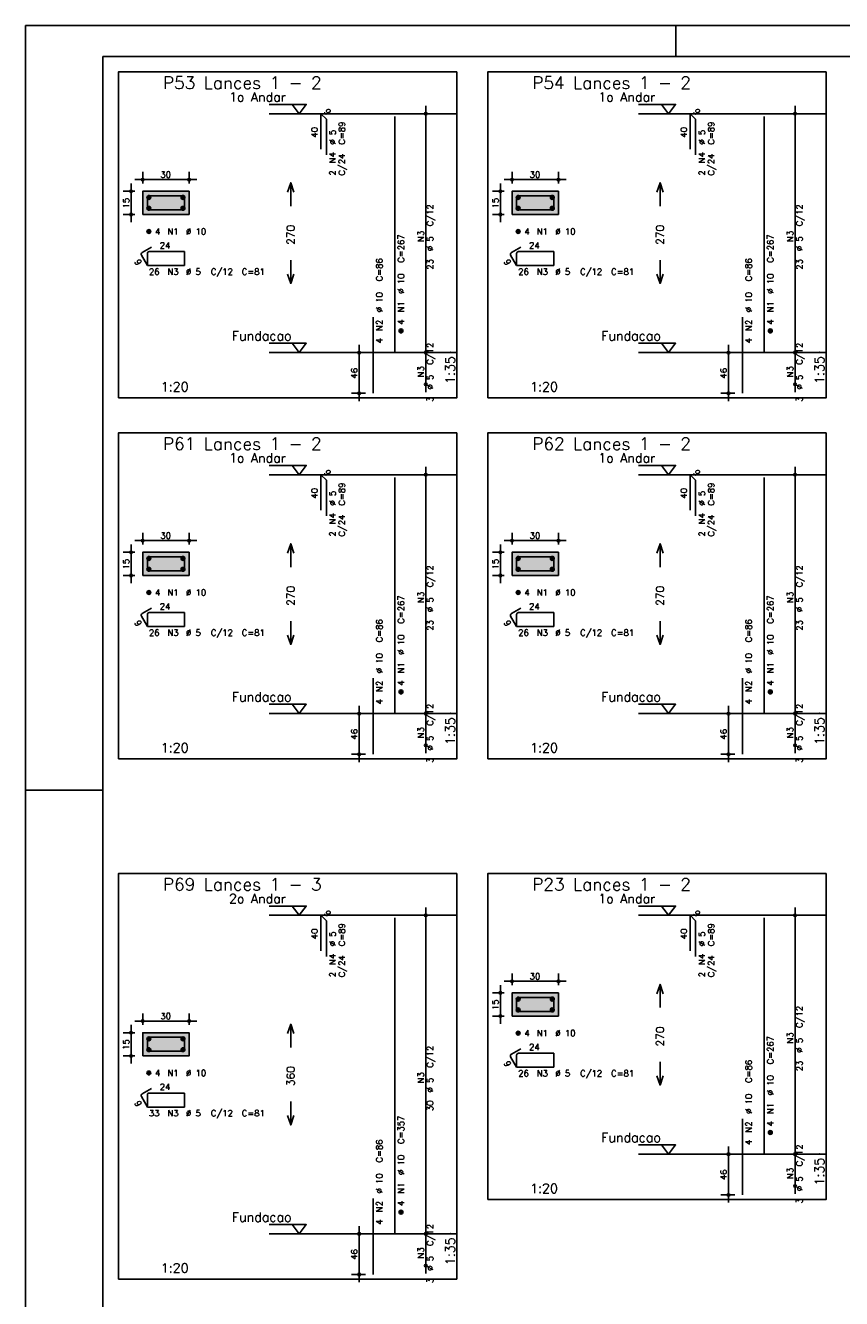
# Model space of a CAD drawing. Extents: x 0 to 119, y 0 to 84.
# Tile 3 of 13: x 0 to 26, y 43 to 84. Entities that reach past the tile are written whole.
import ezdxf

# ---------------------------------------------------------------- set-up
doc = ezdxf.new("R2010")
doc.units = 0
doc.header["$MEASUREMENT"] = 0
doc.linetypes.add('ESTILO_TQS_0002', pattern=[0.4, 0.1, -0.3])
for name, color, linetype in [('1', 1, 'CONTINUOUS'), ('2', 2, 'CONTINUOUS'), ('3', 3, 'CONTINUOUS'), ('4', 4, 'CONTINUOUS'), ('6', 6, 'CONTINUOUS'), ('7', 7, 'CONTINUOUS'), ('8', 8, 'CONTINUOUS'), ('9', 9, 'CONTINUOUS')]:
    doc.layers.add(name, color=color, linetype=linetype)
doc.styles.get("Standard").update_dxf_attribs({"font": 'ROMANS.SHX'})

msp = doc.modelspace()

# ---------------------------------------------------------------- linework, layer by layer
at = {"layer": '1', "linetype": 'Continuous'}
for p, q in [((0, 0), (0, 84.099998)), ((0, 84.099998), (118.900002, 84.099998)), ((21, 83.099998), (21, 84.099998)), ((0, 59.400002), (2.5, 59.400002))]:
    msp.add_line(p, q, dxfattribs=at)
for points in [[(3, 72.071714), (13.925, 72.071714), (13.925, 82.600286), (3, 82.600286), (3, 72.071714)], [(14.925, 72.071714), (25.85, 72.071714), (25.85, 82.600286), (14.925, 82.600286), (14.925, 72.071714)], [(7.865, 81.550286), (9.065, 81.550286), (8.84, 81.250286), (8.615, 81.550286)], [(19.79, 81.550286), (20.99, 81.550286), (20.765, 81.250286), (20.54, 81.550286)], [(13.925, 81.250286), (7.865, 81.250286)], [(25.85, 81.250286), (19.79, 81.250286)], [(7.865, 73.836), (9.065, 73.836), (8.84, 73.536), (8.615, 73.836)], [(19.79, 73.836), (20.99, 73.836), (20.765, 73.536), (20.54, 73.836)], [(13.925, 73.536), (7.865, 73.536)], [(25.85, 73.536), (19.79, 73.536)], [(3, 60.413214), (13.925, 60.413214), (13.925, 70.941786), (3, 70.941786), (3, 60.413214)], [(14.925, 60.413214), (25.85, 60.413214), (25.85, 70.941786), (14.925, 70.941786), (14.925, 60.413214)], [(7.865, 69.891786), (9.065, 69.891786), (8.84, 69.591786), (8.615, 69.891786)], [(13.925, 69.591786), (7.865, 69.591786)], [(19.79, 69.891786), (20.99, 69.891786), (20.765, 69.591786), (20.54, 69.891786)], [(25.85, 69.591786), (19.79, 69.591786)], [(7.865, 62.1775), (9.065, 62.1775), (8.84, 61.8775), (8.615, 62.1775)], [(19.79, 62.1775), (20.99, 62.1775), (20.765, 61.8775), (20.54, 62.1775)], [(13.925, 61.8775), (7.865, 61.8775)], [(25.85, 61.8775), (19.79, 61.8775)], [(3, 43.611714), (13.925, 43.611714), (13.925, 56.711714), (3, 56.711714), (3, 43.611714)], [(14.925, 46.183214), (25.85, 46.183214), (25.85, 56.711786), (14.925, 56.711786), (14.925, 46.183214)], [(7.865, 55.661714), (9.065, 55.661714), (8.84, 55.361714), (8.615, 55.661714)], [(19.79, 55.661786), (20.99, 55.661786), (20.765, 55.361786), (20.54, 55.661786)], [(13.925, 55.361714), (7.865, 55.361714)], [(25.85, 55.361786), (19.79, 55.361786)], [(19.79, 47.9475), (20.99, 47.9475), (20.765, 47.6475), (20.54, 47.9475)], [(25.85, 47.6475), (19.79, 47.6475)], [(7.865, 45.376), (9.065, 45.376), (8.84, 45.076), (8.615, 45.376)], [(13.925, 45.076), (7.865, 45.076)]]:
    msp.add_lwpolyline(points, dxfattribs=at)
at = {"layer": '1', "linetype": 'ESTILO_TQS_0002'}
for points in [[(3.785, 77.995643), (5.285, 77.995643), (5.285, 78.745643), (3.785, 78.745643), (3.785, 77.995643)], [(15.71, 77.995643), (17.21, 77.995643), (17.21, 78.745643), (15.71, 78.745643), (15.71, 77.995643)], [(3.785, 66.337143), (5.285, 66.337143), (5.285, 67.087143), (3.785, 67.087143), (3.785, 66.337143)], [(15.71, 66.337143), (17.21, 66.337143), (17.21, 67.087143), (15.71, 67.087143), (15.71, 66.337143)], [(15.71, 52.107143), (17.21, 52.107143), (17.21, 52.857143), (15.71, 52.857143), (15.71, 52.107143)], [(3.785, 50.821357), (5.285, 50.821357), (5.285, 51.571357), (3.785, 51.571357), (3.785, 50.821357)]]:
    msp.add_lwpolyline(points, dxfattribs=at)
at = {"layer": '2', "linetype": 'Continuous'}
for p, q in [((12.925, 73.286), (12.925, 81.500286)), ((24.85, 73.286), (24.85, 81.500286)), ((12.925, 81.250286), (12.925, 81.250286)), ((24.85, 81.250286), (24.85, 81.250286)), ((3.785, 78.995643), (3.785, 79.370643)), ((5.285, 78.995643), (5.285, 79.370643)), ((15.71, 78.995643), (15.71, 79.370643)), ((17.21, 78.995643), (17.21, 79.370643)), ((3.41, 77.745643), (3.41, 78.995643)), ((3.535, 79.120643), (5.535, 79.120643)), ((15.335, 77.745643), (15.335, 78.995643)), ((15.46, 79.120643), (17.46, 79.120643)), ((3.535, 78.745643), (3.16, 78.745643)), ((3.785, 78.745643), (3.785, 78.745643)), ((3.785, 78.745643), (3.785, 78.745643)), ((5.285, 78.745643), (5.285, 78.745643)), ((15.46, 78.745643), (15.085, 78.745643)), ((15.71, 78.745643), (15.71, 78.745643)), ((15.71, 78.745643), (15.71, 78.745643)), ((17.21, 78.745643), (17.21, 78.745643)), ((3.535, 77.995643), (3.16, 77.995643)), ((3.785, 77.995643), (3.785, 77.995643)), ((15.46, 77.995643), (15.085, 77.995643)), ((15.71, 77.995643), (15.71, 77.995643)), ((10.775, 71.971714), (10.775, 73.786)), ((12.925, 72.257429), (12.925, 73.786)), ((22.7, 71.971714), (22.7, 73.786)), ((24.85, 72.257429), (24.85, 73.786)), ((10.975, 73.536), (10.525, 73.536)), ((11.225, 73.536), (11.225, 73.536)), ((12.925, 73.536), (12.925, 73.536)), ((12.925, 73.536), (12.925, 73.536)), ((22.9, 73.536), (22.45, 73.536)), ((23.15, 73.536), (23.15, 73.536)), ((24.85, 73.536), (24.85, 73.536)), ((24.85, 73.536), (24.85, 73.536)), ((12.925, 72.507429), (12.925, 72.507429)), ((24.85, 72.507429), (24.85, 72.507429)), ((10.975, 72.221714), (10.525, 72.221714)), ((11.225, 72.221714), (11.225, 72.221714)), ((22.9, 72.221714), (22.45, 72.221714)), ((23.15, 72.221714), (23.15, 72.221714)), ((12.925, 61.6275), (12.925, 69.841786)), ((12.925, 69.591786), (12.925, 69.591786)), ((24.85, 61.6275), (24.85, 69.841786)), ((24.85, 69.591786), (24.85, 69.591786)), ((3.535, 67.462143), (5.535, 67.462143)), ((3.785, 67.337143), (3.785, 67.712143)), ((5.285, 67.337143), (5.285, 67.712143)), ((15.46, 67.462143), (17.46, 67.462143)), ((15.71, 67.337143), (15.71, 67.712143)), ((17.21, 67.337143), (17.21, 67.712143)), ((3.535, 67.087143), (3.16, 67.087143)), ((3.41, 66.087143), (3.41, 67.337143)), ((3.785, 67.087143), (3.785, 67.087143)), ((3.785, 67.087143), (3.785, 67.087143)), ((5.285, 67.087143), (5.285, 67.087143)), ((15.46, 67.087143), (15.085, 67.087143)), ((15.335, 66.087143), (15.335, 67.337143)), ((15.71, 67.087143), (15.71, 67.087143)), ((15.71, 67.087143), (15.71, 67.087143)), ((17.21, 67.087143), (17.21, 67.087143)), ((3.535, 66.337143), (3.16, 66.337143)), ((3.785, 66.337143), (3.785, 66.337143)), ((15.46, 66.337143), (15.085, 66.337143)), ((15.71, 66.337143), (15.71, 66.337143)), ((10.775, 60.313214), (10.775, 62.1275)), ((12.925, 60.598929), (12.925, 62.1275)), ((22.7, 60.313214), (22.7, 62.1275)), ((24.85, 60.598929), (24.85, 62.1275)), ((10.975, 61.8775), (10.525, 61.8775)), ((11.225, 61.8775), (11.225, 61.8775)), ((12.925, 61.8775), (12.925, 61.8775)), ((12.925, 61.8775), (12.925, 61.8775)), ((22.9, 61.8775), (22.45, 61.8775)), ((23.15, 61.8775), (23.15, 61.8775)), ((24.85, 61.8775), (24.85, 61.8775)), ((24.85, 61.8775), (24.85, 61.8775)), ((10.975, 60.563214), (10.525, 60.563214)), ((11.225, 60.563214), (11.225, 60.563214)), ((12.925, 60.848929), (12.925, 60.848929)), ((22.9, 60.563214), (22.45, 60.563214)), ((23.15, 60.563214), (23.15, 60.563214)), ((24.85, 60.848929), (24.85, 60.848929)), ((12.925, 44.826), (12.925, 55.611714)), ((24.85, 47.3975), (24.85, 55.611786)), ((12.925, 55.361714), (12.925, 55.361714)), ((24.85, 55.361786), (24.85, 55.361786)), ((15.71, 53.107143), (15.71, 53.482143)), ((17.21, 53.107143), (17.21, 53.482143)), ((15.335, 51.857143), (15.335, 53.107143)), ((15.46, 53.232143), (17.46, 53.232143)), ((15.46, 52.857143), (15.085, 52.857143)), ((15.71, 52.857143), (15.71, 52.857143)), ((15.71, 52.857143), (15.71, 52.857143)), ((17.21, 52.857143), (17.21, 52.857143)), ((3.41, 50.571357), (3.41, 51.821357)), ((3.535, 51.946357), (5.535, 51.946357)), ((3.785, 51.821357), (3.785, 52.196357)), ((5.285, 51.821357), (5.285, 52.196357)), ((15.46, 52.107143), (15.085, 52.107143)), ((15.71, 52.107143), (15.71, 52.107143)), ((3.535, 51.571357), (3.16, 51.571357)), ((3.785, 51.571357), (3.785, 51.571357)), ((3.785, 51.571357), (3.785, 51.571357)), ((5.285, 51.571357), (5.285, 51.571357)), ((3.535, 50.821357), (3.16, 50.821357)), ((3.785, 50.821357), (3.785, 50.821357)), ((22.7, 46.083214), (22.7, 47.8975)), ((24.85, 46.368929), (24.85, 47.8975)), ((22.9, 47.6475), (22.45, 47.6475)), ((23.15, 47.6475), (23.15, 47.6475)), ((24.85, 47.6475), (24.85, 47.6475)), ((24.85, 47.6475), (24.85, 47.6475)), ((24.85, 46.618929), (24.85, 46.618929)), ((22.9, 46.333214), (22.45, 46.333214)), ((23.15, 46.333214), (23.15, 46.333214)), ((10.775, 43.511714), (10.775, 45.326)), ((12.925, 43.797429), (12.925, 45.326)), ((10.975, 45.076), (10.525, 45.076)), ((11.225, 45.076), (11.225, 45.076)), ((12.925, 45.076), (12.925, 45.076)), ((12.925, 45.076), (12.925, 45.076)), ((12.925, 44.047429), (12.925, 44.047429)), ((10.975, 43.761714), (10.525, 43.761714)), ((11.225, 43.761714), (11.225, 43.761714))]:
    msp.add_line(p, q, dxfattribs=at)
for points in [[(8.465, 78.718143), (8.565, 79.018143), (8.665, 78.718143)], [(8.565, 78.268143), (8.565, 79.018143)], [(20.39, 78.718143), (20.49, 79.018143), (20.59, 78.718143)], [(20.49, 78.268143), (20.49, 79.018143)], [(3.785, 77.995643), (5.285, 77.995643), (5.285, 78.745643), (3.785, 78.745643), (3.785, 77.995643)], [(15.71, 77.995643), (17.21, 77.995643), (17.21, 78.745643), (15.71, 78.745643), (15.71, 77.995643)], [(8.565, 76.518143), (8.565, 75.768143)], [(20.49, 76.518143), (20.49, 75.768143)], [(8.465, 76.068143), (8.565, 75.768143), (8.665, 76.068143)], [(20.39, 76.068143), (20.49, 75.768143), (20.59, 76.068143)], [(3.785, 66.337143), (5.285, 66.337143), (5.285, 67.087143), (3.785, 67.087143), (3.785, 66.337143)], [(8.465, 67.059643), (8.565, 67.359643), (8.665, 67.059643)], [(8.565, 66.609643), (8.565, 67.359643)], [(15.71, 66.337143), (17.21, 66.337143), (17.21, 67.087143), (15.71, 67.087143), (15.71, 66.337143)], [(20.39, 67.059643), (20.49, 67.359643), (20.59, 67.059643)], [(20.49, 66.609643), (20.49, 67.359643)], [(8.565, 64.859643), (8.565, 64.109643)], [(20.49, 64.859643), (20.49, 64.109643)], [(8.465, 64.409643), (8.565, 64.109643), (8.665, 64.409643)], [(20.39, 64.409643), (20.49, 64.109643), (20.59, 64.409643)], [(20.39, 52.829643), (20.49, 53.129643), (20.59, 52.829643)], [(20.49, 52.379643), (20.49, 53.129643)], [(15.71, 52.107143), (17.21, 52.107143), (17.21, 52.857143), (15.71, 52.857143), (15.71, 52.107143)], [(8.465, 51.543857), (8.565, 51.843857), (8.665, 51.543857)], [(8.565, 51.093857), (8.565, 51.843857)], [(3.785, 50.821357), (5.285, 50.821357), (5.285, 51.571357), (3.785, 51.571357), (3.785, 50.821357)], [(20.49, 50.629643), (20.49, 49.879643)], [(20.39, 50.179643), (20.49, 49.879643), (20.59, 50.179643)], [(8.565, 49.343857), (8.565, 48.593857)], [(8.465, 48.893857), (8.565, 48.593857), (8.665, 48.893857)]]:
    msp.add_lwpolyline(points, dxfattribs=at)
for centre, radius in [((12.925, 81.250286), 0.041625), ((12.925, 81.250286), 0.02075), ((24.85, 81.250286), 0.041625), ((24.85, 81.250286), 0.02075), ((3.785, 79.120643), 0.04), ((3.785, 79.120643), 0.02), ((5.285, 79.120643), 0.04), ((5.285, 79.120643), 0.02), ((15.71, 79.120643), 0.04), ((15.71, 79.120643), 0.02), ((17.21, 79.120643), 0.04), ((17.21, 79.120643), 0.02), ((3.41, 78.745643), 0.04), ((3.41, 78.745643), 0.02), ((15.335, 78.745643), 0.04), ((15.335, 78.745643), 0.02), ((3.41, 77.995643), 0.04), ((3.41, 77.995643), 0.02), ((15.335, 77.995643), 0.04), ((15.335, 77.995643), 0.02), ((10.775, 73.536), 0.04), ((10.775, 73.536), 0.02), ((12.925, 73.536), 0.041625), ((12.925, 73.536), 0.041625), ((12.925, 73.536), 0.02075), ((12.925, 73.536), 0.02075), ((22.7, 73.536), 0.04), ((22.7, 73.536), 0.02), ((24.85, 73.536), 0.041625), ((24.85, 73.536), 0.041625), ((24.85, 73.536), 0.02075), ((24.85, 73.536), 0.02075), ((12.925, 72.507429), 0.041625), ((12.925, 72.507429), 0.02075), ((24.85, 72.507429), 0.041625), ((24.85, 72.507429), 0.02075), ((10.775, 72.221714), 0.04), ((10.775, 72.221714), 0.02), ((22.7, 72.221714), 0.04), ((22.7, 72.221714), 0.02), ((12.925, 69.591786), 0.041625), ((12.925, 69.591786), 0.02075), ((24.85, 69.591786), 0.041625), ((24.85, 69.591786), 0.02075), ((3.785, 67.462143), 0.04), ((3.785, 67.462143), 0.02), ((5.285, 67.462143), 0.04), ((5.285, 67.462143), 0.02), ((15.71, 67.462143), 0.04), ((15.71, 67.462143), 0.02), ((17.21, 67.462143), 0.04), ((17.21, 67.462143), 0.02), ((3.41, 67.087143), 0.04), ((3.41, 67.087143), 0.02), ((15.335, 67.087143), 0.04), ((15.335, 67.087143), 0.02), ((3.41, 66.337143), 0.04), ((3.41, 66.337143), 0.02), ((15.335, 66.337143), 0.04), ((15.335, 66.337143), 0.02), ((10.775, 61.8775), 0.04), ((10.775, 61.8775), 0.02), ((12.925, 61.8775), 0.041625), ((12.925, 61.8775), 0.041625), ((12.925, 61.8775), 0.02075), ((12.925, 61.8775), 0.02075), ((22.7, 61.8775), 0.04), ((22.7, 61.8775), 0.02), ((24.85, 61.8775), 0.041625), ((24.85, 61.8775), 0.041625), ((24.85, 61.8775), 0.02075), ((24.85, 61.8775), 0.02075), ((12.925, 60.848929), 0.041625), ((12.925, 60.848929), 0.02075), ((24.85, 60.848929), 0.041625), ((24.85, 60.848929), 0.02075), ((10.775, 60.563214), 0.04), ((10.775, 60.563214), 0.02), ((22.7, 60.563214), 0.04), ((22.7, 60.563214), 0.02), ((12.925, 55.361714), 0.041625), ((12.925, 55.361714), 0.02075), ((24.85, 55.361786), 0.041625), ((24.85, 55.361786), 0.02075), ((15.71, 53.232143), 0.04), ((15.71, 53.232143), 0.02), ((17.21, 53.232143), 0.04), ((17.21, 53.232143), 0.02), ((15.335, 52.857143), 0.04), ((15.335, 52.857143), 0.02), ((3.785, 51.946357), 0.04), ((3.785, 51.946357), 0.02), ((5.285, 51.946357), 0.04), ((5.285, 51.946357), 0.02), ((15.335, 52.107143), 0.04), ((15.335, 52.107143), 0.02), ((3.41, 51.571357), 0.04), ((3.41, 51.571357), 0.02), ((3.41, 50.821357), 0.04), ((3.41, 50.821357), 0.02), ((22.7, 47.6475), 0.04), ((22.7, 47.6475), 0.02), ((24.85, 47.6475), 0.041625), ((24.85, 47.6475), 0.041625), ((24.85, 47.6475), 0.02075), ((24.85, 47.6475), 0.02075), ((24.85, 46.618929), 0.041625), ((24.85, 46.618929), 0.02075), ((22.7, 46.333214), 0.04), ((22.7, 46.333214), 0.02), ((10.775, 45.076), 0.04), ((10.775, 45.076), 0.02), ((12.925, 45.076), 0.041625), ((12.925, 45.076), 0.041625), ((12.925, 45.076), 0.02075), ((12.925, 45.076), 0.02075), ((12.925, 44.047429), 0.041625), ((12.925, 44.047429), 0.02075), ((10.775, 43.761714), 0.04), ((10.775, 43.761714), 0.02)]:
    msp.add_circle(centre, radius, dxfattribs=at)
at = {"layer": '3', "linetype": 'Continuous'}
for p, q in [((3.923156, 78.536832), (3.99381, 78.607486)), ((3.923165, 78.554518), (3.976181, 78.607534)), ((3.926831, 78.522829), (4.007838, 78.603836)), ((3.932882, 78.511202), (4.019471, 78.597792)), ((3.940828, 78.501471), (4.029208, 78.589851)), ((3.950562, 78.493527), (4.037159, 78.580125)), ((3.962198, 78.487486), (4.043158, 78.568446)), ((3.976173, 78.483782), (4.046893, 78.554503)), ((3.993878, 78.48381), (4.046897, 78.53683)), ((5.023156, 78.536832), (5.09381, 78.607486)), ((5.023165, 78.554518), (5.076181, 78.607534)), ((5.026831, 78.522829), (5.107838, 78.603836)), ((5.032882, 78.511202), (5.119471, 78.597792)), ((5.040828, 78.501471), (5.129208, 78.589851)), ((5.050562, 78.493527), (5.137159, 78.580125)), ((5.062198, 78.487486), (5.143158, 78.568446)), ((5.076173, 78.483782), (5.146893, 78.554503)), ((5.093878, 78.48381), (5.146897, 78.53683)), ((15.848156, 78.536832), (15.91881, 78.607486)), ((15.848165, 78.554518), (15.901181, 78.607534)), ((15.851831, 78.522829), (15.932838, 78.603836)), ((15.857882, 78.511202), (15.944471, 78.597792)), ((15.865828, 78.501471), (15.954208, 78.589851)), ((15.875562, 78.493527), (15.962159, 78.580125)), ((15.887198, 78.487486), (15.968158, 78.568446)), ((15.901173, 78.483782), (15.971893, 78.554503)), ((15.918878, 78.48381), (15.971897, 78.53683)), ((16.948156, 78.536832), (17.01881, 78.607486)), ((16.948165, 78.554518), (17.001181, 78.607534)), ((16.951831, 78.522829), (17.032838, 78.603836)), ((16.957882, 78.511202), (17.044471, 78.597792)), ((16.965828, 78.501471), (17.054208, 78.589851)), ((16.975562, 78.493527), (17.062159, 78.580125)), ((16.987198, 78.487486), (17.068158, 78.568446)), ((17.001173, 78.483782), (17.071893, 78.554503)), ((17.018878, 78.48381), (17.071897, 78.53683)), ((3.923156, 78.186832), (3.99381, 78.257486)), ((3.923165, 78.204518), (3.976181, 78.257534)), ((3.926831, 78.172829), (4.007838, 78.253836)), ((3.932882, 78.161202), (4.019471, 78.247792)), ((3.940828, 78.151471), (4.029208, 78.239851)), ((3.950562, 78.143527), (4.037159, 78.230125)), ((3.962198, 78.137486), (4.043158, 78.218446)), ((3.976173, 78.133782), (4.046893, 78.204503)), ((3.993878, 78.13381), (4.046897, 78.18683)), ((5.023156, 78.186832), (5.09381, 78.257486)), ((5.023165, 78.204518), (5.076181, 78.257534)), ((5.026831, 78.172829), (5.107838, 78.253836)), ((5.032882, 78.161202), (5.119471, 78.247792)), ((5.040828, 78.151471), (5.129208, 78.239851)), ((5.050562, 78.143527), (5.137159, 78.230125)), ((5.062198, 78.137486), (5.143158, 78.218446)), ((5.076173, 78.133782), (5.146893, 78.204503)), ((5.093878, 78.13381), (5.146897, 78.18683)), ((15.848156, 78.186832), (15.91881, 78.257486)), ((15.848165, 78.204518), (15.901181, 78.257534)), ((15.851831, 78.172829), (15.932838, 78.253836)), ((15.857882, 78.161202), (15.944471, 78.247792)), ((15.865828, 78.151471), (15.954208, 78.239851)), ((15.875562, 78.143527), (15.962159, 78.230125)), ((15.887198, 78.137486), (15.968158, 78.218446)), ((15.901173, 78.133782), (15.971893, 78.204503)), ((15.918878, 78.13381), (15.971897, 78.18683)), ((16.948156, 78.186832), (17.01881, 78.257486)), ((16.948165, 78.204518), (17.001181, 78.257534)), ((16.951831, 78.172829), (17.032838, 78.253836)), ((16.957882, 78.161202), (17.044471, 78.247792)), ((16.965828, 78.151471), (17.054208, 78.239851)), ((16.975562, 78.143527), (17.062159, 78.230125)), ((16.987198, 78.137486), (17.068158, 78.218446)), ((17.001173, 78.133782), (17.071893, 78.204503)), ((17.018878, 78.13381), (17.071897, 78.18683)), ((3.923156, 77.436832), (3.99381, 77.507486)), ((3.923165, 77.454518), (3.976181, 77.507534)), ((3.926831, 77.422829), (4.007838, 77.503836)), ((3.932882, 77.411202), (4.019471, 77.497792)), ((3.940828, 77.401471), (4.029208, 77.489851)), ((3.950562, 77.393527), (4.037159, 77.480125)), ((3.962198, 77.387486), (4.043158, 77.468446)), ((3.976173, 77.383782), (4.046893, 77.454503)), ((3.993878, 77.38381), (4.046897, 77.43683)), ((15.848156, 77.436832), (15.91881, 77.507486)), ((15.848165, 77.454518), (15.901181, 77.507534)), ((15.851831, 77.422829), (15.932838, 77.503836)), ((15.857882, 77.411202), (15.944471, 77.497792)), ((15.865828, 77.401471), (15.954208, 77.489851)), ((15.875562, 77.393527), (15.962159, 77.480125)), ((15.887198, 77.387486), (15.968158, 77.468446)), ((15.901173, 77.383782), (15.971893, 77.454503)), ((15.918878, 77.38381), (15.971897, 77.43683)), ((12.063156, 74.227189), (12.13381, 74.297843)), ((12.063165, 74.244875), (12.116181, 74.297892)), ((12.066831, 74.213187), (12.147838, 74.294193)), ((12.072882, 74.201559), (12.159471, 74.288149)), ((12.080828, 74.191828), (12.169208, 74.280208)), ((12.090562, 74.183884), (12.177159, 74.270482)), ((12.102198, 74.177843), (12.183158, 74.258803)), ((12.116173, 74.17414), (12.186893, 74.24486)), ((12.133878, 74.174167), (12.186897, 74.227187)), ((23.988156, 74.227189), (24.05881, 74.297843)), ((23.988165, 74.244875), (24.041181, 74.297892)), ((23.991831, 74.213187), (24.072838, 74.294193)), ((23.997882, 74.201559), (24.084471, 74.288149)), ((24.005828, 74.191828), (24.094208, 74.280208)), ((24.015562, 74.183884), (24.102159, 74.270482)), ((24.027198, 74.177843), (24.108158, 74.258803)), ((24.041173, 74.17414), (24.111893, 74.24486)), ((24.058878, 74.174167), (24.111897, 74.227187)), ((3.923156, 66.878332), (3.99381, 66.948986)), ((3.923165, 66.896018), (3.976181, 66.949034)), ((3.926831, 66.864329), (4.007838, 66.945336)), ((3.932882, 66.852702), (4.019471, 66.939292)), ((3.940828, 66.842971), (4.029208, 66.931351)), ((3.950562, 66.835027), (4.037159, 66.921625)), ((3.962198, 66.828986), (4.043158, 66.909946)), ((3.976173, 66.825282), (4.046893, 66.896003)), ((3.993878, 66.82531), (4.046897, 66.87833)), ((5.023156, 66.878332), (5.09381, 66.948986)), ((5.023165, 66.896018), (5.076181, 66.949034)), ((5.026831, 66.864329), (5.107838, 66.945336)), ((5.032882, 66.852702), (5.119471, 66.939292)), ((5.040828, 66.842971), (5.129208, 66.931351)), ((5.050562, 66.835027), (5.137159, 66.921625)), ((5.062198, 66.828986), (5.143158, 66.909946)), ((5.076173, 66.825282), (5.146893, 66.896003)), ((5.093878, 66.82531), (5.146897, 66.87833)), ((15.848156, 66.878332), (15.91881, 66.948986)), ((15.848165, 66.896018), (15.901181, 66.949034)), ((15.851831, 66.864329), (15.932838, 66.945336)), ((15.857882, 66.852702), (15.944471, 66.939292)), ((15.865828, 66.842971), (15.954208, 66.931351)), ((15.875562, 66.835027), (15.962159, 66.921625)), ((15.887198, 66.828986), (15.968158, 66.909946)), ((15.901173, 66.825282), (15.971893, 66.896003)), ((15.918878, 66.82531), (15.971897, 66.87833)), ((16.948156, 66.878332), (17.01881, 66.948986)), ((16.948165, 66.896018), (17.001181, 66.949034)), ((16.951831, 66.864329), (17.032838, 66.945336)), ((16.957882, 66.852702), (17.044471, 66.939292)), ((16.965828, 66.842971), (17.054208, 66.931351)), ((16.975562, 66.835027), (17.062159, 66.921625)), ((16.987198, 66.828986), (17.068158, 66.909946)), ((17.001173, 66.825282), (17.071893, 66.896003)), ((17.018878, 66.82531), (17.071897, 66.87833)), ((3.923156, 66.528332), (3.99381, 66.598986)), ((3.923165, 66.546018), (3.976181, 66.599034)), ((3.926831, 66.514329), (4.007838, 66.595336)), ((3.932882, 66.502702), (4.019471, 66.589292)), ((3.940828, 66.492971), (4.029208, 66.581351)), ((3.950562, 66.485027), (4.037159, 66.571625)), ((3.962198, 66.478986), (4.043158, 66.559946)), ((3.976173, 66.475282), (4.046893, 66.546003)), ((3.993878, 66.47531), (4.046897, 66.52833)), ((5.023156, 66.528332), (5.09381, 66.598986)), ((5.023165, 66.546018), (5.076181, 66.599034)), ((5.026831, 66.514329), (5.107838, 66.595336)), ((5.032882, 66.502702), (5.119471, 66.589292)), ((5.040828, 66.492971), (5.129208, 66.581351)), ((5.050562, 66.485027), (5.137159, 66.571625)), ((5.062198, 66.478986), (5.143158, 66.559946)), ((5.076173, 66.475282), (5.146893, 66.546003)), ((5.093878, 66.47531), (5.146897, 66.52833)), ((15.848156, 66.528332), (15.91881, 66.598986)), ((15.848165, 66.546018), (15.901181, 66.599034)), ((15.851831, 66.514329), (15.932838, 66.595336)), ((15.857882, 66.502702), (15.944471, 66.589292)), ((15.865828, 66.492971), (15.954208, 66.581351)), ((15.875562, 66.485027), (15.962159, 66.571625)), ((15.887198, 66.478986), (15.968158, 66.559946)), ((15.901173, 66.475282), (15.971893, 66.546003)), ((15.918878, 66.47531), (15.971897, 66.52833)), ((16.948156, 66.528332), (17.01881, 66.598986)), ((16.948165, 66.546018), (17.001181, 66.599034)), ((16.951831, 66.514329), (17.032838, 66.595336)), ((16.957882, 66.502702), (17.044471, 66.589292)), ((16.965828, 66.492971), (17.054208, 66.581351)), ((16.975562, 66.485027), (17.062159, 66.571625)), ((16.987198, 66.478986), (17.068158, 66.559946)), ((17.001173, 66.475282), (17.071893, 66.546003)), ((17.018878, 66.47531), (17.071897, 66.52833)), ((3.923156, 65.778332), (3.99381, 65.848986)), ((3.923165, 65.796018), (3.976181, 65.849034)), ((3.926831, 65.764329), (4.007838, 65.845336)), ((3.932882, 65.752702), (4.019471, 65.839292)), ((3.940828, 65.742971), (4.029208, 65.831351)), ((3.950562, 65.735027), (4.037159, 65.821625)), ((3.962198, 65.728986), (4.043158, 65.809946)), ((3.976173, 65.725282), (4.046893, 65.796003)), ((15.848156, 65.778332), (15.91881, 65.848986)), ((15.848165, 65.796018), (15.901181, 65.849034)), ((15.851831, 65.764329), (15.932838, 65.845336)), ((15.857882, 65.752702), (15.944471, 65.839292)), ((15.865828, 65.742971), (15.954208, 65.831351)), ((15.875562, 65.735027), (15.962159, 65.821625)), ((15.887198, 65.728986), (15.968158, 65.809946)), ((15.901173, 65.725282), (15.971893, 65.796003)), ((3.993878, 65.72531), (4.046897, 65.77833)), ((15.918878, 65.72531), (15.971897, 65.77833)), ((12.063156, 62.568689), (12.13381, 62.639343)), ((12.063165, 62.586375), (12.116181, 62.639392)), ((12.066831, 62.554687), (12.147838, 62.635693)), ((12.072882, 62.543059), (12.159471, 62.629649)), ((12.080828, 62.533328), (12.169208, 62.621708)), ((12.090562, 62.525384), (12.177159, 62.611982)), ((12.102198, 62.519343), (12.183158, 62.600303)), ((12.116173, 62.51564), (12.186893, 62.58636)), ((12.133878, 62.515667), (12.186897, 62.568687)), ((23.988156, 62.568689), (24.05881, 62.639343)), ((23.988165, 62.586375), (24.041181, 62.639392)), ((23.991831, 62.554687), (24.072838, 62.635693)), ((23.997882, 62.543059), (24.084471, 62.629649)), ((24.005828, 62.533328), (24.094208, 62.621708)), ((24.015562, 62.525384), (24.102159, 62.611982)), ((24.027198, 62.519343), (24.108158, 62.600303)), ((24.041173, 62.51564), (24.111893, 62.58636)), ((24.058878, 62.515667), (24.111897, 62.568687)), ((15.848156, 52.648332), (15.91881, 52.718986)), ((15.848165, 52.666018), (15.901181, 52.719034)), ((15.851831, 52.634329), (15.932838, 52.715336)), ((15.857882, 52.622702), (15.944471, 52.709292)), ((15.865828, 52.612971), (15.954208, 52.701351)), ((15.875562, 52.605027), (15.962159, 52.691625)), ((15.887198, 52.598986), (15.968158, 52.679946)), ((15.901173, 52.595282), (15.971893, 52.666003)), ((15.918878, 52.59531), (15.971897, 52.64833)), ((16.948156, 52.648332), (17.01881, 52.718986)), ((16.948165, 52.666018), (17.001181, 52.719034)), ((16.951831, 52.634329), (17.032838, 52.715336)), ((16.957882, 52.622702), (17.044471, 52.709292)), ((16.965828, 52.612971), (17.054208, 52.701351)), ((16.975562, 52.605027), (17.062159, 52.691625)), ((16.987198, 52.598986), (17.068158, 52.679946)), ((17.001173, 52.595282), (17.071893, 52.666003)), ((17.018878, 52.59531), (17.071897, 52.64833)), ((15.848156, 52.298332), (15.91881, 52.368986)), ((15.848165, 52.316018), (15.901181, 52.369034)), ((15.851831, 52.284329), (15.932838, 52.365336)), ((15.857882, 52.272702), (15.944471, 52.359292)), ((15.865828, 52.262971), (15.954208, 52.351351)), ((15.875562, 52.255027), (15.962159, 52.341625)), ((15.887198, 52.248986), (15.968158, 52.329946)), ((15.901173, 52.245282), (15.971893, 52.316003)), ((15.918878, 52.24531), (15.971897, 52.29833)), ((16.948156, 52.298332), (17.01881, 52.368986)), ((16.948165, 52.316018), (17.001181, 52.369034)), ((16.951831, 52.284329), (17.032838, 52.365336)), ((16.957882, 52.272702), (17.044471, 52.359292)), ((16.965828, 52.262971), (17.054208, 52.351351)), ((16.975562, 52.255027), (17.062159, 52.341625)), ((16.987198, 52.248986), (17.068158, 52.329946)), ((17.001173, 52.245282), (17.071893, 52.316003)), ((17.018878, 52.24531), (17.071897, 52.29833)), ((3.923156, 51.362546), (3.99381, 51.4332)), ((3.923165, 51.380232), (3.976181, 51.433249)), ((3.926831, 51.348544), (4.007838, 51.42955)), ((3.932882, 51.336916), (4.019471, 51.423506)), ((3.940828, 51.327186), (4.029208, 51.415565)), ((3.950562, 51.319241), (4.037159, 51.405839)), ((3.962198, 51.3132), (4.043158, 51.39416)), ((5.023156, 51.362546), (5.09381, 51.4332)), ((5.023165, 51.380232), (5.076181, 51.433249)), ((5.026831, 51.348544), (5.107838, 51.42955)), ((5.032882, 51.336916), (5.119471, 51.423506)), ((5.040828, 51.327186), (5.129208, 51.415565)), ((5.050562, 51.319241), (5.137159, 51.405839)), ((5.062198, 51.3132), (5.143158, 51.39416)), ((15.848156, 51.548332), (15.91881, 51.618986)), ((15.848165, 51.566018), (15.901181, 51.619034)), ((15.851831, 51.534329), (15.932838, 51.615336)), ((15.857882, 51.522702), (15.944471, 51.609292)), ((15.865828, 51.512971), (15.954208, 51.601351)), ((15.875562, 51.505027), (15.962159, 51.591625)), ((15.887198, 51.498986), (15.968158, 51.579946)), ((15.901173, 51.495282), (15.971893, 51.566003)), ((15.918878, 51.49531), (15.971897, 51.54833)), ((3.923156, 51.012546), (3.99381, 51.0832)), ((3.923165, 51.030232), (3.976181, 51.083249)), ((3.926831, 50.998544), (4.007838, 51.07955)), ((3.932882, 50.986916), (4.019471, 51.073506)), ((3.940828, 50.977186), (4.029208, 51.065565)), ((3.950562, 50.969241), (4.037159, 51.055839)), ((3.962198, 50.9632), (4.043158, 51.04416)), ((3.976173, 51.309497), (4.046893, 51.380217)), ((3.976173, 50.959497), (4.046893, 51.030217)), ((3.993878, 51.309524), (4.046897, 51.362544)), ((3.993878, 50.959524), (4.046897, 51.012544)), ((5.023156, 51.012546), (5.09381, 51.0832)), ((5.023165, 51.030232), (5.076181, 51.083249)), ((5.026831, 50.998544), (5.107838, 51.07955)), ((5.032882, 50.986916), (5.119471, 51.073506)), ((5.040828, 50.977186), (5.129208, 51.065565)), ((5.050562, 50.969241), (5.137159, 51.055839)), ((5.062198, 50.9632), (5.143158, 51.04416)), ((5.076173, 51.309497), (5.146893, 51.380217)), ((5.076173, 50.959497), (5.146893, 51.030217)), ((5.093878, 51.309524), (5.146897, 51.362544)), ((5.093878, 50.959524), (5.146897, 51.012544)), ((3.923156, 50.262546), (3.99381, 50.3332)), ((3.923165, 50.280232), (3.976181, 50.333249)), ((3.926831, 50.248544), (4.007838, 50.32955)), ((3.932882, 50.236916), (4.019471, 50.323506)), ((3.940828, 50.227186), (4.029208, 50.315565)), ((3.950562, 50.219241), (4.037159, 50.305839)), ((3.962198, 50.2132), (4.043158, 50.29416)), ((3.976173, 50.209497), (4.046893, 50.280217)), ((3.993878, 50.209524), (4.046897, 50.262544)), ((23.988156, 48.338689), (24.05881, 48.409343)), ((23.988165, 48.356375), (24.041181, 48.409392)), ((23.991831, 48.324687), (24.072838, 48.405693)), ((23.997882, 48.313059), (24.084471, 48.399649)), ((24.005828, 48.303328), (24.094208, 48.391708)), ((24.015562, 48.295384), (24.102159, 48.381982)), ((24.027198, 48.289343), (24.108158, 48.370303)), ((24.041173, 48.28564), (24.111893, 48.35636)), ((24.058878, 48.285667), (24.111897, 48.338687)), ((12.063156, 45.767189), (12.13381, 45.837843)), ((12.063165, 45.784875), (12.116181, 45.837892)), ((12.066831, 45.753187), (12.147838, 45.834193)), ((12.072882, 45.741559), (12.159471, 45.828149)), ((12.080828, 45.731828), (12.169208, 45.820208)), ((12.090562, 45.723884), (12.177159, 45.810482)), ((12.102198, 45.717843), (12.183158, 45.798803)), ((12.116173, 45.71414), (12.186893, 45.78486)), ((12.133878, 45.714167), (12.186897, 45.767187))]:
    msp.add_line(p, q, dxfattribs=at)
for centre in [(3.985, 78.545643), (5.085, 78.545643), (15.91, 78.545643), (17.01, 78.545643), (3.985, 78.195643), (5.085, 78.195643), (15.91, 78.195643), (17.01, 78.195643), (3.985, 77.445643), (15.91, 77.445643), (12.125, 74.236), (24.05, 74.236), (3.985, 66.887143), (5.085, 66.887143), (15.91, 66.887143), (17.01, 66.887143), (3.985, 66.537143), (5.085, 66.537143), (15.91, 66.537143), (17.01, 66.537143), (3.985, 65.787143), (15.91, 65.787143), (12.125, 62.5775), (24.05, 62.5775), (15.91, 52.657143), (17.01, 52.657143), (15.91, 52.307143), (17.01, 52.307143), (3.985, 51.371357), (5.085, 51.371357), (15.91, 51.557143), (3.985, 51.021357), (5.085, 51.021357), (3.985, 50.271357), (24.05, 48.3475), (12.125, 45.776)]:
    msp.add_circle(centre, 0.0625, dxfattribs=at)
at = {"layer": '4', "linetype": 'Continuous'}
for p, q in [((3.935, 78.533143), (3.935, 78.145643)), ((3.935, 78.533143), (3.935, 78.183143)), ((4.3475, 78.595643), (3.9975, 78.595643)), ((5.135, 78.595643), (3.9975, 78.595643)), ((5.135, 78.145643), (5.135, 78.595643)), ((15.86, 78.533143), (15.86, 78.145643)), ((15.86, 78.533143), (15.86, 78.183143)), ((16.2725, 78.595643), (15.9225, 78.595643)), ((17.06, 78.595643), (15.9225, 78.595643)), ((17.06, 78.145643), (17.06, 78.595643)), ((3.935, 78.145643), (5.135, 78.145643)), ((15.86, 78.145643), (17.06, 78.145643)), ((3.935, 66.874643), (3.935, 66.487143)), ((3.935, 66.874643), (3.935, 66.524643)), ((4.3475, 66.937143), (3.9975, 66.937143)), ((5.135, 66.937143), (3.9975, 66.937143)), ((5.135, 66.487143), (5.135, 66.937143)), ((15.86, 66.874643), (15.86, 66.487143)), ((15.86, 66.874643), (15.86, 66.524643)), ((16.2725, 66.937143), (15.9225, 66.937143)), ((17.06, 66.937143), (15.9225, 66.937143)), ((17.06, 66.487143), (17.06, 66.937143)), ((3.935, 66.487143), (5.135, 66.487143)), ((15.86, 66.487143), (17.06, 66.487143)), ((15.86, 52.644643), (15.86, 52.257143)), ((15.86, 52.644643), (15.86, 52.294643)), ((16.2725, 52.707143), (15.9225, 52.707143)), ((17.06, 52.707143), (15.9225, 52.707143)), ((17.06, 52.257143), (17.06, 52.707143)), ((15.86, 52.257143), (17.06, 52.257143)), ((4.3475, 51.421357), (3.9975, 51.421357)), ((5.135, 51.421357), (3.9975, 51.421357)), ((5.135, 50.971357), (5.135, 51.421357)), ((3.935, 51.358857), (3.935, 50.971357)), ((3.935, 51.358857), (3.935, 51.008857)), ((3.935, 50.971357), (5.135, 50.971357))]:
    msp.add_line(p, q, dxfattribs=at)
for centre in [(3.9975, 78.533143), (3.9975, 78.533143), (15.9225, 78.533143), (15.9225, 78.533143), (3.9975, 66.874643), (3.9975, 66.874643), (15.9225, 66.874643), (15.9225, 66.874643), (15.9225, 52.644643), (15.9225, 52.644643), (3.9975, 51.358857), (3.9975, 51.358857)]:
    msp.add_arc(centre, 0.0625, 90, 180, dxfattribs=at)
at = {"layer": '6', "linetype": 'Continuous'}
for p, q in [((9.533174, 80.107429), (9.533174, 81.250286)), ((9.533174, 81.250286), (9.715002, 81.068458)), ((9.715002, 81.068458), (9.715002, 79.925601)), ((11.925, 73.536), (11.925, 81.164571)), ((21.458174, 80.107429), (21.458174, 81.250286)), ((21.458174, 81.250286), (21.640002, 81.068458)), ((21.640002, 81.068458), (21.640002, 79.925601)), ((23.85, 73.536), (23.85, 81.164571)), ((4.067235, 76.941604), (3.764127, 76.766604)), ((15.992235, 76.941604), (15.689127, 76.766604)), ((3.74125, 76.681228), (3.935, 76.345643)), ((3.935, 76.733143), (3.935, 76.383143)), ((5.135, 76.795643), (3.9975, 76.795643)), ((5.135, 76.345643), (5.135, 76.795643)), ((15.66625, 76.681228), (15.86, 76.345643)), ((15.86, 76.733143), (15.86, 76.383143)), ((17.06, 76.795643), (15.9225, 76.795643)), ((17.06, 76.345643), (17.06, 76.795643)), ((3.935, 76.345643), (5.135, 76.345643)), ((15.86, 76.345643), (17.06, 76.345643)), ((11.225, 72.221714), (11.225, 74.678857)), ((23.15, 72.221714), (23.15, 74.678857)), ((9.533174, 68.448929), (9.533174, 69.591786)), ((9.533174, 69.591786), (9.715002, 69.409958)), ((11.925, 61.8775), (11.925, 69.506071)), ((21.458174, 68.448929), (21.458174, 69.591786)), ((21.458174, 69.591786), (21.640002, 69.409958)), ((23.85, 61.8775), (23.85, 69.506071)), ((9.715002, 69.409958), (9.715002, 68.267101)), ((21.640002, 69.409958), (21.640002, 68.267101)), ((3.74125, 65.022728), (3.935, 64.687143)), ((4.067235, 65.283104), (3.764127, 65.108104)), ((3.935, 65.074643), (3.935, 64.724643)), ((5.135, 65.137143), (3.9975, 65.137143)), ((5.135, 64.687143), (5.135, 65.137143)), ((15.66625, 65.022728), (15.86, 64.687143)), ((15.992235, 65.283104), (15.689127, 65.108104)), ((15.86, 65.074643), (15.86, 64.724643)), ((17.06, 65.137143), (15.9225, 65.137143)), ((17.06, 64.687143), (17.06, 65.137143)), ((3.935, 64.687143), (5.135, 64.687143)), ((15.86, 64.687143), (17.06, 64.687143)), ((11.225, 60.563214), (11.225, 63.020357)), ((23.15, 60.563214), (23.15, 63.020357)), ((9.533174, 54.218857), (9.533174, 55.361714)), ((9.533174, 55.361714), (9.715002, 55.179887)), ((9.715002, 55.179887), (9.715002, 54.03703)), ((11.925, 45.076), (11.925, 55.276)), ((21.458174, 54.218929), (21.458174, 55.361786)), ((21.458174, 55.361786), (21.640002, 55.179958)), ((21.640002, 55.179958), (21.640002, 54.037101)), ((23.85, 47.6475), (23.85, 55.276071)), ((15.992235, 51.053104), (15.689127, 50.878104)), ((15.66625, 50.792728), (15.86, 50.457143)), ((15.86, 50.844643), (15.86, 50.494643)), ((17.06, 50.907143), (15.9225, 50.907143)), ((17.06, 50.457143), (17.06, 50.907143)), ((15.86, 50.457143), (17.06, 50.457143)), ((4.067235, 49.767319), (3.764127, 49.592319)), ((3.74125, 49.506942), (3.935, 49.171357)), ((3.935, 49.558857), (3.935, 49.208857)), ((5.135, 49.621357), (3.9975, 49.621357)), ((5.135, 49.171357), (5.135, 49.621357)), ((3.935, 49.171357), (5.135, 49.171357)), ((23.15, 46.333214), (23.15, 48.790357)), ((11.225, 43.761714), (11.225, 46.218857))]:
    msp.add_line(p, q, dxfattribs=at)
for centre, start, end in [((3.795377, 76.712478), 120, 210), ((3.9975, 76.733143), 90, 180), ((15.720377, 76.712478), 120, 210), ((15.9225, 76.733143), 90, 180), ((3.795377, 65.053978), 120, 210), ((3.9975, 65.074643), 90, 180), ((15.720377, 65.053978), 120, 210), ((15.9225, 65.074643), 90, 180), ((15.720377, 50.823978), 120, 210), ((15.9225, 50.844643), 90, 180), ((3.795377, 49.538192), 120, 210), ((3.9975, 49.558857), 90, 180)]:
    msp.add_arc(centre, 0.0625, start, end, dxfattribs=at)
at = {"layer": '8', "linetype": 'Continuous'}
for q in [(117.900002, 83.099998), (2.5, 1)]:
    msp.add_line((2.5, 83.099998), q, dxfattribs=at)
at = {"layer": '9', "linetype": 'Continuous'}
for points in [[(3.785, 77.995643), (5.285, 77.995643), (5.285, 78.745643)], [(3.785, 77.995643), (5.285, 78.745643), (3.785, 78.745643)], [(3.785, 77.995643), (3.785, 78.745643), (3.785, 77.995643)], [(15.71, 77.995643), (17.21, 77.995643), (17.21, 78.745643)], [(15.71, 77.995643), (17.21, 78.745643), (15.71, 78.745643)], [(15.71, 77.995643), (15.71, 78.745643), (15.71, 77.995643)], [(3.785, 66.337143), (5.285, 66.337143), (5.285, 67.087143)], [(3.785, 66.337143), (5.285, 67.087143), (3.785, 67.087143)], [(3.785, 66.337143), (3.785, 67.087143), (3.785, 66.337143)], [(15.71, 66.337143), (17.21, 66.337143), (17.21, 67.087143)], [(15.71, 66.337143), (17.21, 67.087143), (15.71, 67.087143)], [(15.71, 66.337143), (15.71, 67.087143), (15.71, 66.337143)], [(15.71, 52.107143), (17.21, 52.107143), (17.21, 52.857143)], [(15.71, 52.107143), (17.21, 52.857143), (15.71, 52.857143)], [(15.71, 52.107143), (15.71, 52.857143), (15.71, 52.107143)], [(3.785, 50.821357), (5.285, 50.821357), (5.285, 51.571357)], [(3.785, 50.821357), (5.285, 51.571357), (3.785, 51.571357)], [(3.785, 50.821357), (3.785, 51.571357), (3.785, 50.821357)]]:
    msp.add_solid(points, dxfattribs=at)

# ---------------------------------------------------------------- texts
at = {"layer": '1', "linetype": 'Continuous'}
for s, p in [(' 1o Andar', (6.365, 81.640286)), (' 1o Andar', (18.29, 81.640286)), ('Fundacao', (6.665, 73.926)), ('Fundacao', (18.59, 73.926)), (' 1o Andar', (6.365, 69.981786)), (' 1o Andar', (18.29, 69.981786)), ('Fundacao', (6.665, 62.2675)), ('Fundacao', (18.59, 62.2675)), (' 2o Andar', (6.365, 55.751714)), (' 1o Andar', (18.29, 55.751786)), ('Fundacao', (18.59, 48.0375)), ('Fundacao', (6.665, 45.466))]:
    msp.add_text(s, height=0.3, dxfattribs=at).set_placement(p)
at = {"layer": '2', "linetype": 'Continuous'}
for s, height, rotation, p in [('9', 0.2, 315, (9.624088, 81.300793)), ('9', 0.2, 315, (21.549088, 81.300793)), ('40', 0.2, 90, (9.433174, 80.478857)), ('%%c 5', 0.2, 90, (10.015, 80.250286)), ('C=89', 0.2, 90, (10.315, 80.250286)), ('40', 0.2, 90, (21.358174, 80.478857)), ('%%c 5', 0.2, 90, (21.94, 80.250286)), ('C=89', 0.2, 90, (22.24, 80.250286)), ('N4', 0.2, 90, (10.015, 79.650286)), ('C/24', 0.2, 90, (10.315, 79.250286)), ('N4', 0.2, 90, (21.94, 79.650286)), ('C/24', 0.2, 90, (22.24, 79.250286)), ('2', 0.2, 90, (10.015, 79.250286)), ('2', 0.2, 90, (21.94, 79.250286)), ('15', 0.2, 90, (3.35, 78.190643)), ('C/12', 0.2, 90, (13.165, 77.613143)), ('15', 0.2, 90, (15.275, 78.190643)), ('C/12', 0.2, 90, (25.09, 77.613143)), ('270', 0.25, 90, (8.69, 77.018143)), ('N3', 0.2, 90, (12.865, 77.113143)), ('270', 0.25, 90, (20.615, 77.018143)), ('N3', 0.2, 90, (24.79, 77.113143)), ('C=267', 0.2, 90, (12.225, 76.436)), ('%%c 5', 0.2, 90, (13.165, 76.813143)), ('C=267', 0.2, 90, (24.15, 76.436)), ('%%c 5', 0.2, 90, (25.09, 76.813143)), ('9', 0.2, 300, (3.512692, 76.477101)), ('23', 0.2, 90, (13.165, 76.213143)), ('9', 0.2, 300, (15.437692, 76.477101)), ('23', 0.2, 90, (25.09, 76.213143)), ('C=86', 0.2, 90, (11.525, 75.836)), ('C=86', 0.2, 90, (23.45, 75.836)), ('%%c 10', 0.2, 90, (12.225, 75.436)), ('%%c 10', 0.2, 90, (24.15, 75.436)), ('%%c 10', 0.2, 90, (11.525, 74.836)), ('%%c 10', 0.2, 90, (23.45, 74.836)), ('N1', 0.2, 90, (12.225, 74.836)), ('N1', 0.2, 90, (24.15, 74.836)), ('N2', 0.2, 90, (11.525, 74.236)), ('4', 0.2, 90, (12.225, 74.436)), ('N2', 0.2, 90, (23.45, 74.236)), ('4', 0.2, 90, (24.15, 74.436)), ('4', 0.2, 90, (11.525, 73.836)), ('C/12', 0.2, 90, (13.165, 73.141714)), ('4', 0.2, 90, (23.45, 73.836)), ('C/12', 0.2, 90, (25.09, 73.141714)), ('1:35', 0.3, 90, (13.865, 72.521714)), ('1:35', 0.3, 90, (25.79, 72.521714)), ('46', 0.2, 90, (10.715, 72.698857)), ('N3', 0.2, 90, (12.865, 72.741714)), ('46', 0.2, 90, (22.64, 72.698857)), ('N3', 0.2, 90, (24.79, 72.741714)), ('%%c 5', 0.2, 90, (13.165, 72.341714)), ('%%c 5', 0.2, 90, (25.09, 72.341714)), ('3', 0.2, 90, (13.165, 71.941714)), ('3', 0.2, 90, (25.09, 71.941714)), ('9', 0.2, 315, (9.624088, 69.642293)), ('9', 0.2, 315, (21.549088, 69.642293)), ('40', 0.2, 90, (9.433174, 68.820357)), ('C=89', 0.2, 90, (10.315, 68.591786)), ('40', 0.2, 90, (21.358174, 68.820357)), ('C=89', 0.2, 90, (22.24, 68.591786)), ('%%c 5', 0.2, 90, (10.015, 68.591786)), ('%%c 5', 0.2, 90, (21.94, 68.591786)), ('N4', 0.2, 90, (10.015, 67.991786)), ('N4', 0.2, 90, (21.94, 67.991786)), ('C/24', 0.2, 90, (10.315, 67.591786)), ('C/24', 0.2, 90, (22.24, 67.591786)), ('2', 0.2, 90, (10.015, 67.591786)), ('2', 0.2, 90, (21.94, 67.591786)), ('15', 0.2, 90, (3.35, 66.532143)), ('15', 0.2, 90, (15.275, 66.532143)), ('C/12', 0.2, 90, (13.165, 65.954643)), ('C/12', 0.2, 90, (25.09, 65.954643)), ('270', 0.25, 90, (8.69, 65.359643)), ('N3', 0.2, 90, (12.865, 65.454643)), ('270', 0.25, 90, (20.615, 65.359643)), ('N3', 0.2, 90, (24.79, 65.454643)), ('C=267', 0.2, 90, (12.225, 64.7775)), ('%%c 5', 0.2, 90, (13.165, 65.154643)), ('C=267', 0.2, 90, (24.15, 64.7775)), ('%%c 5', 0.2, 90, (25.09, 65.154643)), ('9', 0.2, 300, (3.512692, 64.818601)), ('C=86', 0.2, 90, (11.525, 64.1775)), ('23', 0.2, 90, (13.165, 64.554643)), ('9', 0.2, 300, (15.437692, 64.818601)), ('C=86', 0.2, 90, (23.45, 64.1775)), ('23', 0.2, 90, (25.09, 64.554643)), ('%%c 10', 0.2, 90, (12.225, 63.7775)), ('%%c 10', 0.2, 90, (24.15, 63.7775)), ('%%c 10', 0.2, 90, (11.525, 63.1775)), ('%%c 10', 0.2, 90, (23.45, 63.1775)), ('N1', 0.2, 90, (12.225, 63.1775)), ('N1', 0.2, 90, (24.15, 63.1775)), ('N2', 0.2, 90, (11.525, 62.5775)), ('4', 0.2, 90, (12.225, 62.7775)), ('N2', 0.2, 90, (23.45, 62.5775)), ('4', 0.2, 90, (24.15, 62.7775)), ('4', 0.2, 90, (11.525, 62.1775)), ('4', 0.2, 90, (23.45, 62.1775)), ('C/12', 0.2, 90, (13.165, 61.483214)), ('C/12', 0.2, 90, (25.09, 61.483214)), ('46', 0.2, 90, (10.715, 61.040357)), ('N3', 0.2, 90, (12.865, 61.083214)), ('1:35', 0.3, 90, (13.865, 60.863214)), ('46', 0.2, 90, (22.64, 61.040357)), ('N3', 0.2, 90, (24.79, 61.083214)), ('1:35', 0.3, 90, (25.79, 60.863214)), ('%%c 5', 0.2, 90, (13.165, 60.683214)), ('%%c 5', 0.2, 90, (25.09, 60.683214)), ('3', 0.2, 90, (13.165, 60.283214)), ('3', 0.2, 90, (25.09, 60.283214)), ('9', 0.2, 315, (9.624088, 55.412222)), ('9', 0.2, 315, (21.549088, 55.412293)), ('40', 0.2, 90, (9.433174, 54.590286)), ('%%c 5', 0.2, 90, (10.015, 54.361714)), ('C=89', 0.2, 90, (10.315, 54.361714)), ('40', 0.2, 90, (21.358174, 54.590357)), ('%%c 5', 0.2, 90, (21.94, 54.361786)), ('C=89', 0.2, 90, (22.24, 54.361786)), ('N4', 0.2, 90, (10.015, 53.761714)), ('C/24', 0.2, 90, (10.315, 53.361714)), ('N4', 0.2, 90, (21.94, 53.761786)), ('C/24', 0.2, 90, (22.24, 53.361786)), ('2', 0.2, 90, (10.015, 53.361714)), ('2', 0.2, 90, (21.94, 53.361786)), ('15', 0.2, 90, (15.275, 52.302143)), ('C/12', 0.2, 90, (25.09, 51.724643)), ('270', 0.25, 90, (20.615, 51.129643)), ('N3', 0.2, 90, (24.79, 51.224643)), ('15', 0.2, 90, (3.35, 51.016357)), ('C/12', 0.2, 90, (13.165, 50.438857)), ('C=267', 0.2, 90, (24.15, 50.5475)), ('%%c 5', 0.2, 90, (25.09, 50.924643)), ('9', 0.2, 300, (15.437692, 50.588601)), ('23', 0.2, 90, (25.09, 50.324643)), ('360', 0.25, 90, (8.69, 49.843857)), ('N3', 0.2, 90, (12.865, 49.938857)), ('C=86', 0.2, 90, (23.45, 49.9475)), ('%%c 5', 0.2, 90, (13.165, 49.638857)), ('%%c 10', 0.2, 90, (24.15, 49.5475)), ('9', 0.2, 300, (3.512692, 49.302815)), ('%%c 10', 0.2, 90, (23.45, 48.9475)), ('30', 0.2, 90, (13.165, 49.038857)), ('N1', 0.2, 90, (24.15, 48.9475)), ('C=357', 0.2, 90, (12.225, 47.976)), ('N2', 0.2, 90, (23.45, 48.3475)), ('4', 0.2, 90, (24.15, 48.5475)), ('C=86', 0.2, 90, (11.525, 47.376)), ('4', 0.2, 90, (23.45, 47.9475)), ('C/12', 0.2, 90, (25.09, 47.253214)), ('%%c 10', 0.2, 90, (12.225, 46.976)), ('1:35', 0.3, 90, (25.79, 46.633214)), ('%%c 10', 0.2, 90, (11.525, 46.376)), ('46', 0.2, 90, (22.64, 46.810357)), ('N3', 0.2, 90, (24.79, 46.853214)), ('N1', 0.2, 90, (12.225, 46.376)), ('%%c 5', 0.2, 90, (25.09, 46.453214)), ('N2', 0.2, 90, (11.525, 45.776)), ('4', 0.2, 90, (12.225, 45.976)), ('3', 0.2, 90, (25.09, 46.053214)), ('4', 0.2, 90, (11.525, 45.376)), ('C/12', 0.2, 90, (13.165, 44.681714)), ('1:35', 0.3, 90, (13.865, 44.061714)), ('46', 0.2, 90, (10.715, 44.238857)), ('N3', 0.2, 90, (12.865, 44.281714)), ('%%c 5', 0.2, 90, (13.165, 43.881714)), ('3', 0.2, 90, (13.165, 43.481714))]:
    msp.add_text(s, height=height, rotation=rotation, dxfattribs=at).set_placement(p)
for s, height, p in [('1', 0.01, (13.715, 81.250286)), ('1', 0.01, (25.64, 81.250286)), ('30', 0.2, (4.355, 79.180643)), ('30', 0.2, (16.28, 79.180643)), ('4', 0.2, (4.185, 77.345643)), ('N1', 0.2, (4.585, 77.345643)), ('%%c 10', 0.2, (5.185, 77.345643)), ('4', 0.2, (16.11, 77.345643)), ('N1', 0.2, (16.51, 77.345643)), ('%%c 10', 0.2, (17.11, 77.345643)), ('24', 0.2, (4.335, 76.895643)), ('24', 0.2, (16.26, 76.895643)), ('26', 0.2, (3.985, 76.045643)), ('N3', 0.2, (4.585, 76.045643)), ('%%c 5', 0.2, (5.185, 76.045643)), ('C/12', 0.2, (5.985, 76.045643)), ('C=81', 0.2, (6.985, 76.045643)), ('26', 0.2, (15.91, 76.045643)), ('N3', 0.2, (16.51, 76.045643)), ('%%c 5', 0.2, (17.11, 76.045643)), ('C/12', 0.2, (17.91, 76.045643)), ('C=81', 0.2, (18.91, 76.045643)), ('0', 0.01, (13.715, 73.536)), ('0', 0.01, (25.64, 73.536)), ('1:20', 0.3, (4.3675, 72.281714)), ('1:20', 0.3, (16.2925, 72.281714)), ('1', 0.01, (13.715, 69.591786)), ('1', 0.01, (25.64, 69.591786)), ('30', 0.2, (4.355, 67.522143)), ('30', 0.2, (16.28, 67.522143)), ('4', 0.2, (4.185, 65.687143)), ('N1', 0.2, (4.585, 65.687143)), ('%%c 10', 0.2, (5.185, 65.687143)), ('4', 0.2, (16.11, 65.687143)), ('N1', 0.2, (16.51, 65.687143)), ('%%c 10', 0.2, (17.11, 65.687143)), ('24', 0.2, (4.335, 65.237143)), ('24', 0.2, (16.26, 65.237143)), ('26', 0.2, (3.985, 64.387143)), ('N3', 0.2, (4.585, 64.387143)), ('%%c 5', 0.2, (5.185, 64.387143)), ('C/12', 0.2, (5.985, 64.387143)), ('C=81', 0.2, (6.985, 64.387143)), ('26', 0.2, (15.91, 64.387143)), ('N3', 0.2, (16.51, 64.387143)), ('%%c 5', 0.2, (17.11, 64.387143)), ('C/12', 0.2, (17.91, 64.387143)), ('C=81', 0.2, (18.91, 64.387143)), ('0', 0.01, (13.715, 61.8775)), ('0', 0.01, (25.64, 61.8775)), ('1:20', 0.3, (4.3675, 60.623214)), ('1:20', 0.3, (16.2925, 60.623214)), ('1', 0.01, (13.715, 55.361714)), ('1', 0.01, (25.64, 55.361786)), ('30', 0.2, (16.28, 53.292143)), ('30', 0.2, (4.355, 52.006357)), ('4', 0.2, (16.11, 51.457143)), ('N1', 0.2, (16.51, 51.457143)), ('%%c 10', 0.2, (17.11, 51.457143)), ('24', 0.2, (16.26, 51.007143)), ('4', 0.2, (4.185, 50.171357)), ('N1', 0.2, (4.585, 50.171357)), ('%%c 10', 0.2, (5.185, 50.171357)), ('26', 0.2, (15.91, 50.157143)), ('N3', 0.2, (16.51, 50.157143)), ('%%c 5', 0.2, (17.11, 50.157143)), ('C/12', 0.2, (17.91, 50.157143)), ('C=81', 0.2, (18.91, 50.157143)), ('24', 0.2, (4.335, 49.721357)), ('33', 0.2, (3.985, 48.871357)), ('N3', 0.2, (4.585, 48.871357)), ('%%c 5', 0.2, (5.185, 48.871357)), ('C/12', 0.2, (5.985, 48.871357)), ('C=81', 0.2, (6.985, 48.871357)), ('0', 0.01, (25.64, 47.6475)), ('1:20', 0.3, (16.2925, 46.393214)), ('0', 0.01, (13.715, 45.076)), ('1:20', 0.3, (4.3675, 43.821714))]:
    msp.add_text(s, height=height, dxfattribs=at).set_placement(p)
at = {"layer": '7', "linetype": 'Continuous'}
for s, p in [('P53 Lances 1 - 2', (4.4375, 82.050286)), ('P54 Lances 1 - 2', (16.3625, 82.050286)), ('P61 Lances 1 - 2', (4.4375, 70.391786)), ('P62 Lances 1 - 2', (16.3625, 70.391786)), ('P69 Lances 1 - 3', (4.4375, 56.161714)), ('P23 Lances 1 - 2', (16.3625, 56.161786))]:
    msp.add_text(s, height=0.4, dxfattribs=at).set_placement(p)

doc.saveas('drawing.dxf')
